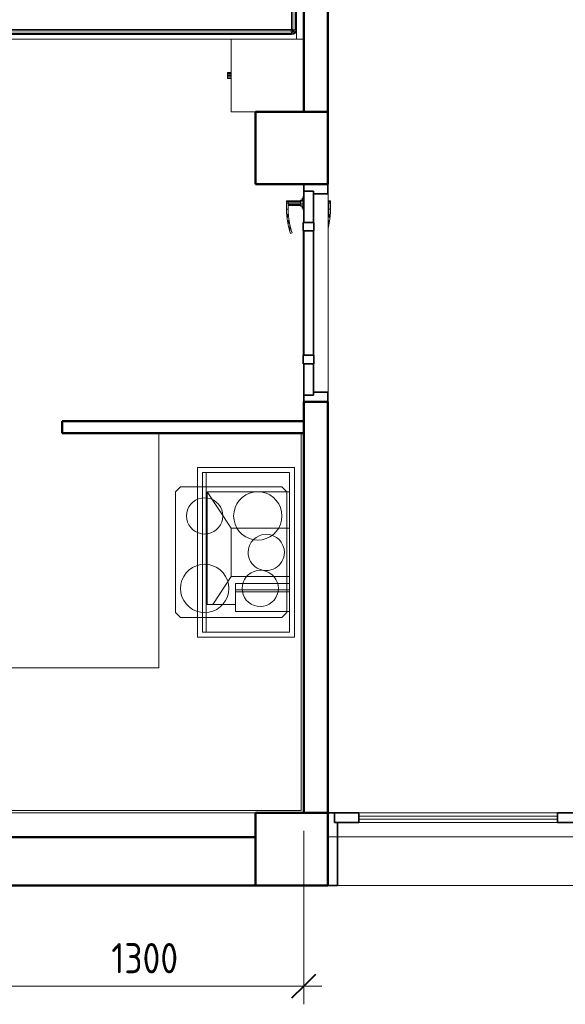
# Model space of a CAD drawing. Header units: millimetres. Extents: x -121 to 17420, y 1231 to 43130.
# Tile 4 of 57: x 9088 to 11346, y 34984 to 39057. Entities that reach past the tile are written whole.
import ezdxf

# ---------------------------------------------------------------- set-up
doc = ezdxf.new("R2010")
doc.units = ezdxf.units.MM
for name, color, linetype, lineweight in [('A-____-____-DIMS', 211, 'Continuous', 9), ('A-____-____-DIMS-50', 211, 'Continuous', 9), ('A-COLS-____-MCUT', 52, 'Continuous', 50), ('A-COLS-____-OTLN', 52, 'Continuous', 20), ('A-DOOR-____-MCUT', 31, 'Continuous', 35), ('A-DOOR-____-OTLN', 31, 'Continuous', 20), ('A-GENM-____-MCUT', 13, 'Continuous', 50), ('A-GENM-____-OTLN', 13, 'Continuous', 20), ('A-WALL-____-MCUT', 113, 'Continuous', 50), ('A-WALL-____-OTLN', 113, 'Continuous', 20), ('I-FURN-____-MCUT', 30, 'Continuous', 9), ('I-FURN-____-OTLN', 30, 'Continuous', 20), ('M-EQPM-____-OTLN', 50, 'Continuous', 20)]:
    doc.layers.add(name, color=color, linetype=linetype, lineweight=lineweight)
doc.styles.add('GOST Common_1', font='GOST_Common.ttf', dxfattribs={"width": 0.9, "height": 125})
doc.dimstyles.new('ADSK_Основной_2_5_мм', dxfattribs={"dimscale": 304.8, "dimtxt": 0.412449, "dimasz": 0.328084, "dimexe": 0.246063, "dimexo": 0.000807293, "dimgap": 0.049213, "dimtad": 1, "dimdec": 0, "dimlfac": 304.8, "dimdsep": 46, "dimtxsty": 'GOST Common_1', "dimblk1": 'OBLIQUE', "dimblk2": 'OBLIQUE', "dimsah": 1, "dimcen": 0.09, "dimdle": 0.246063, "dimazin": 2, "dimtfac": 1, "dimtdec": 4, "dimtix": 1, "dimtmove": 0, "dimatfit": 3, "dimfxl": 1, "dimtvp": 1, "dimtolj": 1, "dimtzin": 0, "dimlwd": 20, "dimlwe": 20, "dimarcsym": 2})

# ---------------------------------------------------------------- blocks, each defined once
blk = doc.blocks.new('Прямая форма - 83 new-608784-В_Этаж 01_Канализация')
at = {"layer": 'A-WALL-____-MCUT', "color": 253}
for p, q in [((6980, 0), (5700, 0)), ((5700, 0), (5700, -200)), ((5700, -200), (6980, -200))]:
    blk.add_line(p, q, dxfattribs=at)
blk = doc.blocks.new('Прямая форма - SW - 007-608785-В_Этаж 01_Канализация')
blk.add_blockref('Прямая форма - 83 new-608784-В_Этаж 01_Канализация', (0, 0))
blk = doc.blocks.new('Family - DOO - 012-608791-В_Этаж 01_Канализация')
at = {"layer": 'A-GENM-____-MCUT', "lineweight": 9}
for p, q in [((1050, 1), (-1050, 1)), ((-1050, 1), (-1050, -201)), ((1050, -201), (1050, 1)), ((-1050, -201), (1050, -201))]:
    blk.add_line(p, q, dxfattribs=at)
blk = doc.blocks.new('Прямая форма - 83 new-608809-В_Этаж 01_Канализация')
at = {"layer": 'I-FURN-____-OTLN', "color": 9}
for p, q in [((-565.4, -30), (-565.4, 0)), ((-565.4, -30), (-565.4, 0)), ((-378.3, -30), (-378.3, 0)), ((-378.3, -30), (-378.3, 0)), ((-189.6, -30), (-189.6, 0)), ((-189.6, -30), (-189.6, 0)), ((0, -30), (0, 0)), ((0, -30), (0, 0)), ((189.6, -30), (189.6, 0)), ((189.6, -30), (189.6, 0)), ((378.3, -30), (378.3, 0)), ((378.3, -30), (378.3, 0)), ((565.4, -30), (565.4, 0)), ((565.4, -30), (565.4, 0)), ((-1050, 0), (-1050, -300)), ((-750, 0), (-750, -300)), ((-565.4, -30), (-750, -30)), ((-750, -30), (-565.4, -30)), ((-728.5, -42.3), (-724.1, -35.9)), ((-727.8, -42.6), (-723.7, -36.3)), ((-724.1, -35.9), (-717.7, -31.5)), ((-723.7, -36.3), (-724.1, -35.9)), ((-723.7, -36.3), (-717.4, -32.2)), ((-719.9, -40.1), (-723.7, -36.3)), ((-723, -44.6), (-719.9, -40.1)), ((-719.9, -40.1), (-715.4, -37)), ((-713.5, -46.5), (-719.9, -40.1)), ((-717.7, -31.5), (-710, -30)), ((-717.4, -32.2), (-717.7, -31.5)), ((-717.4, -32.2), (-709.9, -30.7)), ((-715.4, -37), (-717.4, -32.2)), ((-715.4, -37), (-709.4, -35.9)), ((-711.9, -45.5), (-715.4, -37)), ((-709.9, -30.7), (-710, -30)), ((-709.9, -30.7), (709.9, -30.7)), ((-709.4, -35.9), (-709.9, -30.7)), ((-709.4, -35.9), (709.4, -35.9)), ((-708.5, -44.8), (-709.4, -35.9)), ((-378.3, -30), (-565.4, -30)), ((-565.4, -30), (-378.3, -30)), ((-189.6, -30), (-378.3, -30)), ((-378.3, -30), (-189.6, -30)), ((0, -30), (-189.6, -30)), ((-189.6, -30), (0, -30)), ((189.6, -30), (0, -30)), ((0, -30), (189.6, -30)), ((378.3, -30), (189.6, -30)), ((189.6, -30), (378.3, -30)), ((565.4, -30), (378.3, -30)), ((378.3, -30), (565.4, -30)), ((750, -30), (565.4, -30)), ((565.4, -30), (750, -30)), ((708.5, -44.8), (709.4, -35.9)), ((709.4, -35.9), (709.9, -30.7)), ((709.4, -35.9), (715.4, -37)), ((709.9, -30.7), (710, -30)), ((709.9, -30.7), (717.4, -32.2)), ((710, -30), (717.7, -31.5)), ((711.9, -45.5), (715.4, -37)), ((713.5, -46.5), (719.9, -40.1)), ((715.4, -37), (717.4, -32.2)), ((715.4, -37), (719.9, -40.1)), ((717.4, -32.2), (717.7, -31.5)), ((717.4, -32.2), (723.7, -36.3)), ((717.7, -31.5), (724.1, -35.9)), ((719.9, -40.1), (723.7, -36.3)), ((719.9, -40.1), (723, -44.6)), ((723.7, -36.3), (724.1, -35.9)), ((723.7, -36.3), (727.8, -42.6)), ((724.1, -35.9), (728.5, -42.3)), ((750, 0), (750, -300)), ((-730, -50), (-728.5, -42.3)), ((-730, -1950), (-730, -50)), ((-729.3, -50.1), (-730, -50)), ((-729.3, -50.1), (-727.8, -42.6)), ((-729.3, -1949.9), (-729.3, -50.1)), ((-724.1, -50.6), (-729.3, -50.1)), ((-727.8, -42.6), (-728.5, -42.3)), ((-723, -44.6), (-727.8, -42.6)), ((-724.1, -50.6), (-723, -44.6)), ((-724.1, -1949.4), (-724.1, -50.6)), ((-715.2, -51.5), (-724.1, -50.6)), ((-714.5, -48.1), (-723, -44.6)), ((-715.2, -51.5), (-714.5, -48.1)), ((-715.2, -1948.5), (-715.2, -51.5)), ((-710, -52), (-715.2, -51.5)), ((-714.5, -48.1), (-713.5, -46.5)), ((-710, -50), (-714.5, -48.1)), ((-713.5, -46.5), (-711.9, -45.5)), ((-710, -50), (-713.5, -46.5)), ((-711.9, -45.5), (-708.5, -44.8)), ((-710, -50), (-711.9, -45.5)), ((-709.7, -50.3), (-710, -50)), ((-710, -52), (-709.7, -50.3)), ((-710, -1948), (-710, -52)), ((-709.7, -50.3), (-708, -50)), ((-708.5, -44.8), (708.5, -44.8)), ((-708, -50), (-708.5, -44.8)), ((-708, -50), (708, -50)), ((708, -50), (708.5, -44.8)), ((708, -50), (709.7, -50.3)), ((708.5, -44.8), (711.9, -45.5)), ((709.7, -50.3), (710, -50)), ((709.7, -50.3), (710, -52)), ((710, -50), (711.9, -45.5)), ((710, -50), (713.5, -46.5)), ((710, -50), (714.5, -48.1)), ((710, -52), (715.2, -51.5)), ((710, -52), (710, -1948)), ((711.9, -45.5), (713.5, -46.5)), ((713.5, -46.5), (714.5, -48.1)), ((714.5, -48.1), (723, -44.6)), ((714.5, -48.1), (715.2, -51.5)), ((715.2, -51.5), (724.1, -50.6)), ((715.2, -51.5), (715.2, -1948.5)), ((723, -44.6), (727.8, -42.6)), ((723, -44.6), (724.1, -50.6)), ((724.1, -50.6), (729.3, -50.1)), ((724.1, -50.6), (724.1, -1949.4)), ((727.8, -42.6), (728.5, -42.3)), ((727.8, -42.6), (729.3, -50.1)), ((728.5, -42.3), (730, -50)), ((729.3, -50.1), (730, -50)), ((729.3, -50.1), (729.3, -1949.9)), ((730, -50), (730, -1950)), ((1050, -200), (1050, -300)), ((-1050, -300), (-750, -300)), ((-912, -315), (-912, -300)), ((-912, -315), (-910.4, -315)), ((-910.4, -315), (-910.4, -300)), ((-910.4, -315), (-906, -315)), ((-906, -315), (-906, -300)), ((-906, -315), (-900, -315)), ((-900, -315), (-900, -300)), ((-900, -315), (-894, -315)), ((-894, -315), (-894, -300)), ((-894, -315), (-889.6, -315)), ((-889.6, -315), (-889.6, -300)), ((-889.6, -315), (-888, -315)), ((-888, -315), (-888, -300)), ((-750, -1970), (-750, -300)), ((750, -300), (1050, -300)), ((750, -300), (750, -1970)), ((888, -315), (888, -300)), ((888, -315), (889.6, -315)), ((889.6, -315), (889.6, -300)), ((889.6, -315), (894, -315)), ((894, -315), (894, -300)), ((894, -315), (900, -315)), ((900, -315), (900, -300)), ((900, -315), (906, -315)), ((906, -315), (906, -300)), ((906, -315), (910.4, -315)), ((910.4, -315), (910.4, -300)), ((910.4, -315), (912, -315)), ((912, -315), (912, -300)), ((-729.3, -1949.9), (-730, -1950)), ((-728.5, -1957.7), (-730, -1950)), ((-724.1, -1949.4), (-729.3, -1949.9)), ((-727.8, -1957.4), (-729.3, -1949.9)), ((-715.2, -1948.5), (-724.1, -1949.4)), ((-723, -1955.4), (-724.1, -1949.4)), ((-714.5, -1951.9), (-723, -1955.4)), ((-713.5, -1953.5), (-719.9, -1959.9)), ((-711.9, -1954.5), (-715.4, -1963)), ((-710, -1948), (-715.2, -1948.5)), ((-714.5, -1951.9), (-715.2, -1948.5)), ((-710, -1950), (-714.5, -1951.9)), ((-713.5, -1953.5), (-714.5, -1951.9)), ((-710, -1950), (-713.5, -1953.5)), ((-711.9, -1954.5), (-713.5, -1953.5)), ((-710, -1950), (-711.9, -1954.5)), ((-708.5, -1955.2), (-711.9, -1954.5)), ((-709.7, -1949.7), (-710, -1948)), ((-709.7, -1949.7), (-710, -1950)), ((-708, -1950), (-709.7, -1949.7)), ((-708, -1950), (-708.5, -1955.2)), ((708, -1950), (-708, -1950)), ((709.7, -1949.7), (708, -1950)), ((708, -1950), (708.5, -1955.2)), ((711.9, -1954.5), (708.5, -1955.2)), ((710, -1948), (709.7, -1949.7)), ((709.7, -1949.7), (710, -1950)), ((715.2, -1948.5), (710, -1948)), ((710, -1950), (714.5, -1951.9)), ((710, -1950), (713.5, -1953.5)), ((710, -1950), (711.9, -1954.5)), ((713.5, -1953.5), (711.9, -1954.5)), ((711.9, -1954.5), (715.4, -1963)), ((714.5, -1951.9), (713.5, -1953.5)), ((713.5, -1953.5), (719.9, -1959.9)), ((715.2, -1948.5), (714.5, -1951.9)), ((714.5, -1951.9), (723, -1955.4)), ((724.1, -1949.4), (715.2, -1948.5)), ((724.1, -1949.4), (723, -1955.4)), ((729.3, -1949.9), (724.1, -1949.4)), ((729.3, -1949.9), (727.8, -1957.4)), ((730, -1950), (728.5, -1957.7)), ((730, -1950), (729.3, -1949.9)), ((-565.4, -1970), (-750, -1970)), ((-750, -2000), (-750, -1970)), ((-750, -1970), (-565.4, -1970)), ((-750, -2000), (-750, -1970)), ((-727.8, -1957.4), (-728.5, -1957.7)), ((-724.1, -1964.1), (-728.5, -1957.7)), ((-723, -1955.4), (-727.8, -1957.4)), ((-723.7, -1963.7), (-727.8, -1957.4)), ((-723.7, -1963.7), (-724.1, -1964.1)), ((-717.7, -1968.5), (-724.1, -1964.1)), ((-719.9, -1959.9), (-723.7, -1963.7)), ((-717.4, -1967.8), (-723.7, -1963.7)), ((-719.9, -1959.9), (-723, -1955.4)), ((-715.4, -1963), (-719.9, -1959.9)), ((-717.4, -1967.8), (-717.7, -1968.5)), ((-710, -1970), (-717.7, -1968.5)), ((-715.4, -1963), (-717.4, -1967.8)), ((-709.9, -1969.3), (-717.4, -1967.8)), ((-709.4, -1964.1), (-715.4, -1963)), ((-709.9, -1969.3), (-710, -1970)), ((-709.4, -1964.1), (-709.9, -1969.3)), ((709.9, -1969.3), (-709.9, -1969.3)), ((-708.5, -1955.2), (-709.4, -1964.1)), ((709.4, -1964.1), (-709.4, -1964.1)), ((708.5, -1955.2), (-708.5, -1955.2)), ((-378.3, -1970), (-565.4, -1970)), ((-565.4, -2000), (-565.4, -1970)), ((-565.4, -1970), (-378.3, -1970)), ((-565.4, -2000), (-565.4, -1970)), ((-378.3, -1970), (-189.6, -1970)), ((-378.3, -2000), (-378.3, -1970)), ((-378.3, -1970), (-189.6, -1970)), ((-378.3, -2000), (-378.3, -1970)), ((-189.6, -1970), (0, -1970)), ((-189.6, -2000), (-189.6, -1970)), ((-189.6, -1970), (0, -1970)), ((-189.6, -2000), (-189.6, -1970)), ((0, -1970), (189.6, -1970)), ((0, -2000), (0, -1970)), ((0, -1970), (189.6, -1970)), ((0, -2000), (0, -1970)), ((189.6, -1970), (378.3, -1970)), ((189.6, -2000), (189.6, -1970)), ((189.6, -1970), (378.3, -1970)), ((189.6, -2000), (189.6, -1970)), ((378.3, -1970), (565.4, -1970)), ((378.3, -2000), (378.3, -1970)), ((378.3, -1970), (565.4, -1970)), ((378.3, -2000), (378.3, -1970)), ((565.4, -1970), (750, -1970)), ((565.4, -2000), (565.4, -1970)), ((565.4, -1970), (750, -1970)), ((565.4, -2000), (565.4, -1970)), ((708.5, -1955.2), (709.4, -1964.1)), ((715.4, -1963), (709.4, -1964.1)), ((709.4, -1964.1), (709.9, -1969.3)), ((717.4, -1967.8), (709.9, -1969.3)), ((709.9, -1969.3), (710, -1970)), ((717.7, -1968.5), (710, -1970)), ((719.9, -1959.9), (715.4, -1963)), ((715.4, -1963), (717.4, -1967.8)), ((723.7, -1963.7), (717.4, -1967.8)), ((717.4, -1967.8), (717.7, -1968.5)), ((724.1, -1964.1), (717.7, -1968.5)), ((723, -1955.4), (719.9, -1959.9)), ((719.9, -1959.9), (723.7, -1963.7)), ((723, -1955.4), (727.8, -1957.4)), ((727.8, -1957.4), (723.7, -1963.7)), ((723.7, -1963.7), (724.1, -1964.1)), ((728.5, -1957.7), (724.1, -1964.1)), ((727.8, -1957.4), (728.5, -1957.7)), ((750, -2000), (750, -1970)), ((750, -2000), (750, -1970)), ((-565.4, -2000), (-750, -2000)), ((-750, -2000), (-565.4, -2000)), ((-378.3, -2000), (-565.4, -2000)), ((-565.4, -2000), (-378.3, -2000)), ((-189.6, -2000), (-378.3, -2000)), ((-378.3, -2000), (-189.6, -2000)), ((0, -2000), (-189.6, -2000)), ((-189.6, -2000), (0, -2000)), ((189.6, -2000), (0, -2000)), ((0, -2000), (189.6, -2000)), ((378.3, -2000), (189.6, -2000)), ((189.6, -2000), (378.3, -2000)), ((565.4, -2000), (378.3, -2000)), ((378.3, -2000), (565.4, -2000)), ((750, -2000), (565.4, -2000)), ((565.4, -2000), (750, -2000))]:
    blk.add_line(p, q, dxfattribs=at)
blk = doc.blocks.new('Прямая форма - FU - 050-608810-В_Этаж 01_Канализация')
blk.add_blockref('Прямая форма - 83 new-608809-В_Этаж 01_Канализация', (0, 0))
blk = doc.blocks.new('Прямая форма - 83 new-608876-В_Этаж 01_Канализация')
at = {"layer": 'A-DOOR-____-MCUT', "color": 53}
for p, q in [((-422, 0), (-450, 0)), ((-450, 0), (-450, -100)), ((-422, -40), (-422, 0)), ((-292, 0), (-422, 0)), ((-422, 0), (-422, -40)), ((-257, 2.5), (-292, 2.5)), ((-292, 2.5), (-292, -42.5)), ((-292, -40), (-292, 0)), ((-257, -42.5), (-257, 2.5)), ((257, 0), (-257, 0)), ((-257, 0), (-257, -40)), ((292, 2.5), (257, 2.5)), ((257, 2.5), (257, -42.5)), ((257, -40), (257, 0)), ((292, -42.5), (292, 2.5)), ((422, 0), (292, 0)), ((292, 0), (292, -40)), ((450, 0), (422, 0)), ((422, 0), (422, -40)), ((422, -40), (422, 0)), ((450, -100), (450, 0)), ((-410, -40), (-422, -40)), ((-422, -40), (-292, -40)), ((-410, -100), (-410, -40)), ((-257, -40), (257, -40)), ((292, -40), (422, -40)), ((410, -40), (410, -100)), ((422, -40), (410, -40)), ((-292, -42.5), (-257, -42.5)), ((257, -42.5), (292, -42.5)), ((-450, -100), (-410, -100)), ((410, -100), (450, -100))]:
    blk.add_line(p, q, dxfattribs=at)
at = {"layer": 'A-DOOR-____-OTLN', "color": 9}
for p, q in [((246.5, 54.1), (254.6, 57.1)), ((248.8, 47.5), (246.5, 54.1)), ((256.7, 50.4), (248.8, 47.5)), ((254.6, 57.1), (280.5, 64)), ((254.6, 57.1), (282, 57.2)), ((282, 57.2), (256.7, 50.4)), ((280.5, 64), (306.9, 68.7)), ((280.5, 64), (307.8, 61.7)), ((307.8, 61.7), (282, 57.2)), ((333.6, 71), (306.9, 68.7)), ((306.9, 68.7), (333.9, 64)), ((307.8, 61.7), (333.9, 64)), ((347, 71), (333.6, 71)), ((333.9, 64), (347, 64)), ((347, 64), (347, 71)), ((347, 71), (372, 71)), ((347, 64), (347, 71)), ((372, 64), (347, 64)), ((362, 13), (362, 64)), ((363.3, 64), (363.3, 13)), ((367, 64), (367, 13)), ((372, 71), (377, 71)), ((372, 64), (372, 71)), ((372, 13), (372, 64)), ((377, 64), (372, 64)), ((377, 64), (372, 64)), ((377, 71), (380.7, 71)), ((377, 64), (377, 71)), ((377, 13), (377, 64)), ((377, 64), (380.7, 64)), ((380.7, 64), (377, 64)), ((380.7, 71), (382, 71)), ((380.7, 64), (380.7, 71)), ((380.7, 64), (382, 64)), ((380.7, 13), (380.7, 64)), ((382, 64), (380.7, 64)), ((382, 64), (382, 71)), ((382, 13), (382, 64)), ((-257, 2.5), (-253.6, 2.5)), ((-253.6, 2.5), (-250.3, 2.5)), ((-253.6, 1), (-253.6, 2.5)), ((-250.3, 2.5), (-247, 2.5)), ((-250.3, 1), (-250.3, 2.5)), ((-247, 2.5), (-243.9, 2.5)), ((-247, 1), (-247, 2.5)), ((-243.9, 2.5), (-240.9, 2.5)), ((-243.9, 1), (-243.9, 2.5)), ((-240.9, 2.5), (-238, 2.5)), ((-240.9, 1), (-240.9, 2.5)), ((-238, 2.5), (-235.3, 2.5)), ((-238, 1), (-238, 2.5)), ((-235.3, 2.5), (-232.7, 2.5)), ((-235.3, 1), (-235.3, 2.5)), ((-232.7, 2.5), (-230.3, 2.5)), ((-232.7, 1), (-232.7, 2.5)), ((-230.3, 2.5), (-227.9, 2.5)), ((-230.3, 1), (-230.3, 2.5)), ((-227.9, 2.5), (-225.8, 2.5)), ((-227.9, 1), (-227.9, 2.5)), ((-225.8, 2.5), (-223.8, 2.5)), ((-225.8, 1), (-225.8, 2.5)), ((-223.8, 2.5), (-222, 2.5)), ((-223.8, 1), (-223.8, 2.5)), ((-222, 2.5), (0, 2.5)), ((-222, 1), (-222, 2.5)), ((0, 2.5), (222, 2.5)), ((222, 2.5), (223.8, 2.5)), ((222, 1), (222, 2.5)), ((223.8, 2.5), (225.8, 2.5)), ((223.8, 1), (223.8, 2.5)), ((225.8, 2.5), (227.9, 2.5)), ((225.8, 1), (225.8, 2.5)), ((227.9, 2.5), (230.3, 2.5)), ((227.9, 1), (227.9, 2.5)), ((230.3, 2.5), (232.7, 2.5)), ((230.3, 1), (230.3, 2.5)), ((232.7, 2.5), (235.3, 2.5)), ((232.7, 1), (232.7, 2.5)), ((235.3, 2.5), (238, 2.5)), ((235.3, 1), (235.3, 2.5)), ((238, 2.5), (240.9, 2.5)), ((238, 1), (238, 2.5)), ((240.9, 2.5), (243.9, 2.5)), ((240.9, 1), (240.9, 2.5)), ((243.9, 2.5), (247, 2.5)), ((243.9, 1), (243.9, 2.5)), ((247, 2.5), (250.3, 2.5)), ((247, 1), (247, 2.5)), ((250.3, 2.5), (253.6, 2.5)), ((250.3, 1), (250.3, 2.5)), ((253.6, 2.5), (257, 2.5)), ((253.6, 1), (253.6, 2.5)), ((400.5, 3), (343.5, 3)), ((343.5, 3), (343.5, 1)), ((350, 3), (352, 7)), ((354.7, 7), (352, 7)), ((352.9, 3), (354.7, 7)), ((354.7, 7), (359.4, 7)), ((359, 3), (360, 13)), ((361.6, 13), (360, 13)), ((360.7, 3), (361.6, 13)), ((361.6, 13), (366, 13)), ((366, 13), (365.5, 3)), ((366, 13), (372, 13)), ((372, 13), (378, 13)), ((372, 13), (372, 3)), ((378, 13), (382.4, 13)), ((378, 13), (378.5, 3)), ((382.4, 13), (384, 13)), ((382.4, 13), (383.3, 3)), ((384, 13), (385, 3)), ((384.6, 7), (389.3, 7)), ((389.3, 7), (392, 7)), ((389.3, 7), (391.1, 3)), ((392, 7), (394, 3)), ((400.5, 1), (400.5, 3)), ((280.5, -104), (269.3, -101)), ((307.8, -101.7), (280.5, -104)), ((280.5, -104), (306.9, -108.7)), ((303.7, -101), (307.8, -101.7)), ((333.9, -104), (306.9, -108.7)), ((306.9, -108.7), (333.6, -111)), ((307.8, -101.7), (333.9, -104)), ((333.6, -111), (347, -111)), ((347, -104), (333.9, -104)), ((347, -111), (347, -104)), ((347, -104), (372, -104)), ((347, -111), (347, -104)), ((372, -111), (347, -111)), ((362, -104), (362, -101)), ((363.3, -101), (363.3, -104)), ((367, -101), (367, -104)), ((372, -104), (372, -101)), ((377, -104), (372, -104)), ((372, -104), (377, -104)), ((372, -111), (372, -104)), ((377, -111), (372, -111)), ((377, -104), (377, -101)), ((380.7, -104), (377, -104)), ((377, -104), (380.7, -104)), ((377, -111), (377, -104)), ((380.7, -111), (377, -111)), ((380.7, -104), (380.7, -101)), ((382, -104), (380.7, -104)), ((380.7, -104), (382, -104)), ((380.7, -111), (380.7, -104)), ((382, -111), (380.7, -111)), ((382, -104), (382, -101)), ((382, -111), (382, -104))]:
    blk.add_line(p, q, dxfattribs=at)
blk = doc.blocks.new('Прямая форма - DOO - 011-608877-В_Этаж 01_Канализация')
blk.add_blockref('Прямая форма - 83 new-608876-В_Этаж 01_Канализация', (450, 100))
blk = doc.blocks.new('Прямая форма - 83 new-608893-В_Этаж 01_Канализация')
at = {"layer": 'A-COLS-____-MCUT', "color": 253}
for p, q in [((150, 150), (-150, 150)), ((-150, 150), (-150, -150)), ((150, -150), (150, 150)), ((-150, -150), (150, -150))]:
    blk.add_line(p, q, dxfattribs=at)
blk = doc.blocks.new('Прямая форма - CRE - 002-608894-В_Этаж 01_Канализация')
blk.add_blockref('Прямая форма - 83 new-608893-В_Этаж 01_Канализация', (0, 0))
blk = doc.blocks.new('Прямая форма - 83 new-608924-В_Этаж 01_Канализация')
at = {"layer": 'A-COLS-____-MCUT', "color": 253}
for p, q in [((150, 150), (-150, 150)), ((-150, 150), (-150, -150)), ((150, -150), (150, 150)), ((-150, -150), (150, -150))]:
    blk.add_line(p, q, dxfattribs=at)
blk = doc.blocks.new('Прямая форма - CRE - 002-608925-В_Этаж 01_Канализация')
blk.add_blockref('Прямая форма - 83 new-608924-В_Этаж 01_Канализация', (0, 0))
blk = doc.blocks.new('Прямая форма - 83 new-608948-В_Этаж 01_Канализация')
at = {"layer": 'I-FURN-____-MCUT', "color": 133}
for p, q in [((3200, 0), (0, 0)), ((0, 0), (0, -1570)), ((3200, -10), (3200, 0)), ((10, -1570), (10, -10)), ((10, -10), (3200, -10)), ((0, -1570), (10, -1570))]:
    blk.add_line(p, q, dxfattribs=at)
at = {"layer": 'I-FURN-____-OTLN', "color": 9}
for p, q in [((1581.1, -10), (1581.1, -600)), ((1581.1, -600), (1581.1, -10)), ((1603.5, -48), (1629.1, -22.4)), ((1635.1, -32.8), (1613.9, -54)), ((1629.1, -22.4), (1664.1, -13)), ((1635.1, -32.8), (1629.1, -22.4)), ((1664.1, -25), (1635.1, -32.8)), ((1664.1, -13), (2498.1, -13)), ((1664.1, -25), (1664.1, -13)), ((2498.1, -25), (1664.1, -25)), ((2498.1, -13), (2533.1, -22.4)), ((2498.1, -25), (2498.1, -13)), ((2527.1, -32.8), (2498.1, -25)), ((2533.1, -22.4), (2527.1, -32.8)), ((2548.4, -54), (2527.1, -32.8)), ((2533.1, -22.4), (2558.8, -48)), ((2581.1, -600), (2581.1, -10)), ((2581.1, -10), (2581.1, -600)), ((3200, -10), (3200, -600)), ((1594.1, -83), (1603.5, -48)), ((1613.9, -54), (1603.5, -48)), ((1613.9, -54), (1606.1, -83)), ((2548.4, -54), (2558.8, -48)), ((2556.1, -83), (2548.4, -54)), ((2558.8, -48), (2568.1, -83)), ((1594.1, -517), (1594.1, -83)), ((1606.1, -83), (1594.1, -83)), ((1606.1, -83), (1606.1, -517)), ((1637, -117), (1627.6, -152)), ((1662.6, -91.4), (1637, -117)), ((1697.6, -82), (1662.6, -91.4)), ((1896.6, -82), (1697.6, -82)), ((1931.6, -91.4), (1896.6, -82)), ((1957.3, -117), (1931.6, -91.4)), ((1966.6, -152), (1957.3, -117)), ((2556.1, -517), (2556.1, -83)), ((2556.1, -83), (2568.1, -83)), ((2568.1, -83), (2568.1, -517)), ((1627.6, -152), (1627.6, -448)), ((1966.6, -448), (1966.6, -152)), ((1836.6, -300), (1840.7, -285)), ((1840.7, -285), (1851.6, -274)), ((1849.3, -290), (1856.6, -282.7)), ((1851.6, -274), (1866.6, -270)), ((1856.6, -282.7), (1866.6, -280)), ((1866.6, -270), (1881.6, -274)), ((1866.6, -280), (1876.6, -282.7)), ((1876.6, -282.7), (1884, -290)), ((1881.6, -274), (1892.6, -285)), ((1892.6, -285), (1896.6, -300)), ((1840.7, -315), (1836.6, -300)), ((1851.6, -326), (1840.7, -315)), ((1846.6, -300), (1849.3, -290)), ((1849.3, -310), (1846.6, -300)), ((1856.6, -317.3), (1849.3, -310)), ((1866.6, -320), (1856.6, -317.3)), ((1876.6, -317.3), (1866.6, -320)), ((1884, -310), (1876.6, -317.3)), ((1892.6, -315), (1881.6, -326)), ((1884, -290), (1886.6, -300)), ((1886.6, -300), (1884, -310)), ((1896.6, -300), (1892.6, -315)), ((1866.6, -330), (1851.6, -326)), ((1881.6, -326), (1866.6, -330)), ((1627.6, -448), (1637, -483)), ((1957.3, -483), (1966.6, -448)), ((1637, -483), (1662.6, -508.6)), ((1931.6, -508.6), (1957.3, -483)), ((1603.5, -552), (1594.1, -517)), ((1606.1, -517), (1594.1, -517)), ((1606.1, -517), (1613.9, -546)), ((1662.6, -508.6), (1697.6, -518)), ((1697.6, -518), (1896.6, -518)), ((1896.6, -518), (1931.6, -508.6)), ((2548.4, -546), (2556.1, -517)), ((2556.1, -517), (2568.1, -517)), ((2568.1, -517), (2558.8, -552)), ((1613.9, -546), (1603.5, -552)), ((1629.1, -577.6), (1603.5, -552)), ((1613.9, -546), (1635.1, -567.2)), ((1635.1, -567.2), (1629.1, -577.6)), ((1635.1, -567.2), (1664.1, -575)), ((2498.1, -575), (2527.1, -567.2)), ((2527.1, -567.2), (2548.4, -546)), ((2527.1, -567.2), (2533.1, -577.6)), ((2558.8, -552), (2533.1, -577.6)), ((2548.4, -546), (2558.8, -552)), ((1581.1, -600), (600, -600)), ((600, -600), (600, -1570)), ((2581.1, -600), (1581.1, -600)), ((1664.1, -587), (1629.1, -577.6)), ((1664.1, -575), (2498.1, -575)), ((1664.1, -575), (1664.1, -587)), ((2498.1, -587), (1664.1, -587)), ((2498.1, -575), (2498.1, -587)), ((2533.1, -577.6), (2498.1, -587)), ((2581.1, -600), (3200, -600)), ((90, -808.3), (70, -828.3)), ((90, -808.3), (70, -828.3)), ((510, -808.3), (90, -808.3)), ((510, -808.3), (90, -808.3)), ((530, -828.3), (510, -808.3)), ((530, -828.3), (510, -808.3)), ((70, -828.3), (70, -1328.3)), ((70, -828.3), (70, -1328.3)), ((167, -854.5), (154.3, -857.9)), ((180, -853.3), (167, -854.5)), ((193, -854.5), (180, -853.3)), ((205.7, -857.9), (193, -854.5)), ((345.7, -851.7), (333.4, -864)), ((360, -841.7), (345.7, -851.7)), ((375.8, -834.4), (360, -841.7)), ((392.6, -829.8), (375.8, -834.4)), ((410, -828.3), (392.6, -829.8)), ((427.4, -829.8), (410, -828.3)), ((444.2, -834.4), (427.4, -829.8)), ((460, -841.7), (444.2, -834.4)), ((474.3, -851.7), (460, -841.7)), ((486.6, -864), (474.3, -851.7)), ((530, -1328.3), (530, -828.3)), ((530, -1328.3), (530, -828.3)), ((115, -890.8), (109.5, -902.7)), ((122.5, -880.1), (115, -890.8)), ((131.8, -870.9), (122.5, -880.1)), ((142.5, -863.4), (131.8, -870.9)), ((154.3, -857.9), (142.5, -863.4)), ((217.5, -863.4), (205.7, -857.9)), ((228.2, -870.9), (217.5, -863.4)), ((237.5, -880.1), (228.2, -870.9)), ((245, -890.8), (237.5, -880.1)), ((250.5, -902.7), (245, -890.8)), ((316, -894.1), (311.5, -911)), ((323.4, -878.3), (316, -894.1)), ((333.4, -864), (323.4, -878.3)), ((496.6, -878.3), (486.6, -864)), ((504, -894.1), (496.6, -878.3)), ((508.5, -911), (504, -894.1)), ((106.1, -915.3), (105, -928.3)), ((105, -928.3), (106.1, -941.4)), ((109.5, -902.7), (106.1, -915.3)), ((253.9, -915.3), (250.5, -902.7)), ((255, -928.3), (253.9, -915.3)), ((253.9, -941.4), (255, -928.3)), ((311.5, -911), (310, -928.3)), ((310, -928.3), (311.5, -945.7)), ((510, -928.3), (508.5, -911)), ((508.5, -945.7), (510, -928.3)), ((106.1, -941.4), (109.5, -954)), ((109.5, -954), (115, -965.8)), ((115, -965.8), (122.5, -976.5)), ((122.5, -976.5), (131.8, -985.8)), ((228.2, -985.8), (237.5, -976.5)), ((237.5, -976.5), (245, -965.8)), ((245, -965.8), (250.5, -954)), ((250.5, -954), (253.9, -941.4)), ((311.5, -945.7), (316, -962.5)), ((316, -962.5), (323.4, -978.3)), ((496.6, -978.3), (504, -962.5)), ((504, -962.5), (508.5, -945.7)), ((131.8, -985.8), (142.5, -993.3)), ((142.5, -993.3), (154.3, -998.8)), ((154.3, -998.8), (167, -1002.2)), ((167, -1002.2), (180, -1003.3)), ((180, -1003.3), (193, -1002.2)), ((193, -1002.2), (205.7, -998.8)), ((205.7, -998.8), (217.5, -993.3)), ((217.5, -993.3), (228.2, -985.8)), ((323.4, -978.3), (333.4, -992.6)), ((333.4, -992.6), (345.7, -1004.9)), ((345.7, -1004.9), (360, -1014.9)), ((360, -1014.9), (375.8, -1022.3)), ((444.2, -1022.3), (460, -1014.9)), ((460, -1014.9), (474.3, -1004.9)), ((474.3, -1004.9), (486.6, -992.6)), ((486.6, -992.6), (496.6, -978.3)), ((375.8, -1022.3), (392.6, -1026.8)), ((392.6, -1026.8), (410, -1028.3)), ((410, -1028.3), (427.4, -1026.8)), ((427.4, -1026.8), (444.2, -1022.3)), ((155.8, -1134.4), (140, -1141.7)), ((172.6, -1129.8), (155.8, -1134.4)), ((190, -1128.3), (172.6, -1129.8)), ((207.4, -1129.8), (190, -1128.3)), ((224.2, -1134.4), (207.4, -1129.8)), ((240, -1141.7), (224.2, -1134.4)), ((103.4, -1178.3), (96, -1194.1)), ((113.4, -1164), (103.4, -1178.3)), ((125.7, -1151.7), (113.4, -1164)), ((140, -1141.7), (125.7, -1151.7)), ((254.3, -1151.7), (240, -1141.7)), ((266.6, -1164), (254.3, -1151.7)), ((276.6, -1178.3), (266.6, -1164)), ((284, -1194.1), (276.6, -1178.3)), ((352.5, -1180.1), (345, -1190.8)), ((361.8, -1170.9), (352.5, -1180.1)), ((372.5, -1163.4), (361.8, -1170.9)), ((384.3, -1157.9), (372.5, -1163.4)), ((397, -1154.5), (384.3, -1157.9)), ((410, -1153.3), (397, -1154.5)), ((423, -1154.5), (410, -1153.3)), ((435.7, -1157.9), (423, -1154.5)), ((447.5, -1163.4), (435.7, -1157.9)), ((458.2, -1170.9), (447.5, -1163.4)), ((467.5, -1180.1), (458.2, -1170.9)), ((475, -1190.8), (467.5, -1180.1)), ((91.5, -1211), (90, -1228.3)), ((96, -1194.1), (91.5, -1211)), ((288.5, -1211), (284, -1194.1)), ((290, -1228.3), (288.5, -1211)), ((336.1, -1215.3), (335, -1228.3)), ((339.5, -1202.7), (336.1, -1215.3)), ((345, -1190.8), (339.5, -1202.7)), ((480.5, -1202.7), (475, -1190.8)), ((483.9, -1215.3), (480.5, -1202.7)), ((485, -1228.3), (483.9, -1215.3)), ((90, -1228.3), (91.5, -1245.7)), ((91.5, -1245.7), (96, -1262.5)), ((96, -1262.5), (103.4, -1278.3)), ((276.6, -1278.3), (284, -1262.5)), ((284, -1262.5), (288.5, -1245.7)), ((288.5, -1245.7), (290, -1228.3)), ((335, -1228.3), (336.1, -1241.4)), ((336.1, -1241.4), (339.5, -1254)), ((339.5, -1254), (345, -1265.8)), ((475, -1265.8), (480.5, -1254)), ((480.5, -1254), (483.9, -1241.4)), ((483.9, -1241.4), (485, -1228.3)), ((103.4, -1278.3), (113.4, -1292.6)), ((113.4, -1292.6), (125.7, -1304.9)), ((254.3, -1304.9), (266.6, -1292.6)), ((266.6, -1292.6), (276.6, -1278.3)), ((345, -1265.8), (352.5, -1276.5)), ((352.5, -1276.5), (361.8, -1285.8)), ((361.8, -1285.8), (372.5, -1293.3)), ((372.5, -1293.3), (384.3, -1298.8)), ((384.3, -1298.8), (397, -1302.2)), ((397, -1302.2), (410, -1303.3)), ((410, -1303.3), (423, -1302.2)), ((423, -1302.2), (435.7, -1298.8)), ((435.7, -1298.8), (447.5, -1293.3)), ((447.5, -1293.3), (458.2, -1285.8)), ((458.2, -1285.8), (467.5, -1276.5)), ((467.5, -1276.5), (475, -1265.8)), ((70, -1328.3), (90, -1348.3)), ((70, -1328.3), (90, -1348.3)), ((125.7, -1304.9), (140, -1314.9)), ((140, -1314.9), (155.8, -1322.3)), ((155.8, -1322.3), (172.6, -1326.8)), ((172.6, -1326.8), (190, -1328.3)), ((190, -1328.3), (207.4, -1326.8)), ((207.4, -1326.8), (224.2, -1322.3)), ((224.2, -1322.3), (240, -1314.9)), ((240, -1314.9), (254.3, -1304.9)), ((510, -1348.3), (530, -1328.3)), ((530, -1328.3), (510, -1348.3)), ((90, -1348.3), (510, -1348.3)), ((510, -1348.3), (90, -1348.3))]:
    blk.add_line(p, q, dxfattribs=at)
blk = doc.blocks.new('Прямая форма - FU - 053-608949-В_Этаж 01_Канализация')
blk.add_blockref('Прямая форма - 83 new-608948-В_Этаж 01_Канализация', (0, 0))
blk = doc.blocks.new('Прямая форма - 83 new-608964-В_Этаж 01_Канализация')
at = {"layer": 'A-DOOR-____-MCUT', "color": 53}
for p, q in [((28, 300), (0, 300)), ((0, 300), (0, 0)), ((28, 260), (28, 300)), ((128, 300), (28, 300)), ((28, 300), (28, 260)), ((128, 260), (128, 300)), ((1050, 300), (950, 300)), ((950, 300), (950, 260)), ((1050, 260), (1050, 300)), ((1050, 300), (1050, 260)), ((1150, 300), (1050, 300)), ((1150, 260), (1150, 300)), ((2072, 300), (1972, 300)), ((1972, 300), (1972, 260)), ((2100, 300), (2072, 300)), ((2072, 300), (2072, 260)), ((2072, 260), (2072, 300)), ((2100, 0), (2100, 300)), ((40, 260), (28, 260)), ((28, 260), (128, 260)), ((40, 0), (40, 260)), ((950, 260), (1050, 260)), ((1050, 260), (1150, 260)), ((1972, 260), (2072, 260)), ((2072, 260), (2060, 260)), ((2060, 260), (2060, 0)), ((0, 0), (40, 0)), ((2060, 0), (2100, 0))]:
    blk.add_line(p, q, dxfattribs=at)
at = {"layer": 'A-DOOR-____-OTLN', "color": 9}
for p, q in [((128, 300), (950, 300)), ((950, 286), (128, 286)), ((950, 286), (128, 286)), ((1150, 300), (1972, 300)), ((1972, 286), (1150, 286)), ((1972, 286), (1150, 286)), ((128, 274), (950, 274)), ((128, 274), (950, 274)), ((950, 260), (128, 260)), ((1150, 274), (1972, 274)), ((1150, 274), (1972, 274)), ((1972, 260), (1150, 260))]:
    blk.add_line(p, q, dxfattribs=at)
blk = doc.blocks.new('Прямая форма - DOO - 012-608965-В_Этаж 01_Канализация')
blk.add_blockref('Прямая форма - 83 new-608964-В_Этаж 01_Канализация', (0, 0))
blk = doc.blocks.new('Прямая форма - 83 new-609205-В_Этаж 01_Канализация')
at = {"layer": 'A-WALL-____-MCUT', "color": 253}
for p, q in [((1700, 100), (0, 100)), ((0, 100), (0, 0)), ((1700, 0), (1700, 100)), ((5398.5, 100), (2900, 100)), ((2900, 100), (2900, 0)), ((0, 0), (1700, 0)), ((2900, 0), (6700, 0))]:
    blk.add_line(p, q, dxfattribs=at)
blk = doc.blocks.new('Прямая форма - SW - 005-609206-В_Этаж 01_Канализация')
blk.add_blockref('Прямая форма - 83 new-609205-В_Этаж 01_Канализация', (0, 0))
blk = doc.blocks.new('Family - DOO - 011-609208-В_Этаж 01_Канализация')
at = {"layer": 'A-GENM-____-MCUT', "lineweight": 9}
for p, q in [((450, 101), (-450, 101)), ((-450, 101), (-450, -1)), ((450, -1), (450, 101)), ((-450, -1), (450, -1))]:
    blk.add_line(p, q, dxfattribs=at)
blk = doc.blocks.new('Прямая форма - 83 new-609218-В_Этаж 01_Канализация')
at = {"layer": 'A-WALL-____-MCUT', "color": 253}
for p, q in [((1100, 0), (100, 0)), ((100, 0), (100, -50)), ((1100, -50), (1100, 0)), ((100, -50), (1100, -50))]:
    blk.add_line(p, q, dxfattribs=at)
blk = doc.blocks.new('Прямая форма - SW - 006-609219-В_Этаж 01_Канализация')
blk.add_blockref('Прямая форма - 83 new-609218-В_Этаж 01_Канализация', (0, 0))
blk = doc.blocks.new('83 new_ifc_RVT-1-В_Этаж 01_Канализация')
at = {"layer": 'A-COLS-____-OTLN', "color": 9, "lineweight": 20}
for name, p in [('Прямая форма - CRE - 002-608894-В_Этаж 01_Канализация', (24360.3, 38525.8)), ('Прямая форма - CRE - 002-608925-В_Этаж 01_Канализация', (24360.3, 35625.8))]:
    blk.add_blockref(name, p, dxfattribs=at)
at = {"layer": 'A-DOOR-____-OTLN', "color": 9, "lineweight": 20, "rotation": 90}
blk.add_blockref('Прямая форма - DOO - 011-608877-В_Этаж 01_Канализация', (24510.3, 37475.8), dxfattribs=at)
at = {"layer": 'A-DOOR-____-OTLN', "color": 9, "lineweight": 20}
blk.add_blockref('Прямая форма - DOO - 012-608965-В_Этаж 01_Канализация', (24510.3, 35475.8), dxfattribs=at)
at = {"layer": 'A-GENM-____-OTLN', "color": 9, "lineweight": 20}
for name, p, rotation in [('Family - DOO - 011-609208-В_Этаж 01_Канализация', (24510.3, 37925.8), 90), ('Family - DOO - 012-608791-В_Этаж 01_Канализация', (25560.3, 35475.8), 180)]:
    blk.add_blockref(name, p, dxfattribs=dict(at, rotation=rotation))
at = {"layer": 'A-WALL-____-OTLN', "color": 9, "lineweight": 20}
for name, p, rotation in [('Прямая форма - SW - 005-609206-В_Этаж 01_Канализация', (24510.3, 35775.8), 90), ('Прямая форма - SW - 006-609219-В_Этаж 01_Канализация', (24510.3, 37345.8), 180), ('Прямая форма - SW - 007-608785-В_Этаж 01_Канализация', (29910.3, 35475.8), 180)]:
    blk.add_blockref(name, p, dxfattribs=dict(at, rotation=rotation))
at = {"layer": 'I-FURN-____-OTLN', "color": 9, "lineweight": 20}
for name, p, rotation in [('Прямая форма - FU - 050-608810-В_Этаж 01_Канализация', (24410.3, 39725.8), 270), ('Прямая форма - FU - 053-608949-В_Этаж 01_Канализация', (24410.3, 35775.8), 180)]:
    blk.add_blockref(name, p, dxfattribs=dict(at, rotation=rotation))
blk = doc.blocks.new('Кухня вытяжка встраиваемая - 702w x 402d x 283h-1590166-В_Этаж 01_Канализация')
at = {"layer": 'M-EQPM-____-OTLN', "color": 5}
for p, q in [((393.5, 201), (-308.5, 201)), ((-308.5, 201), (-308.5, -201)), ((372.5, 180), (-287.5, 180)), ((-287.5, 180), (-287.5, -180)), ((-207.5, 180), (-207.5, -160)), ((-57.5, -61.1), (-57.5, 180)), ((142.5, 180), (142.5, -61.1)), ((171.8, -43.7), (171.8, 180)), ((197, -43.7), (197, 180)), ((205.5, -43.7), (205.5, 180)), ((287.6, -43.7), (287.6, 180)), ((372.5, -180), (372.5, 180)), ((393.5, -201), (393.5, 201)), ((-207.5, -160), (-57.5, -61.1)), ((142.5, -61.1), (-57.5, -61.1)), ((142.5, -61.1), (257.5, -136.9)), ((171.8, -43.7), (287.6, -43.7)), ((257.5, -160), (257.5, -43.7)), ((257.5, -160), (-207.5, -160)), ((-308.5, -201), (393.5, -201)), ((-287.5, -165), (372.5, -165)), ((-287.5, -180), (372.5, -180))]:
    blk.add_line(p, q, dxfattribs=at)
for start, end in [(90, 270), (270, 90)]:
    blk.add_arc((42.5, 84), 75, start, end, dxfattribs=at)
blk = doc.blocks.new('DIMBLOCK10-В_Этаж 01_Канализация')
at = {"layer": 'A-____-____-DIMS-50', "lineweight": 20}
for p, q in [((10263.4, 35058.8), (10263.4, 35700.8)), ((8963.4, 35058.8), (8963.4, 35653)), ((8888.4, 35058.8), (10338.4, 35058.8)), ((8963.4, 35058.8), (8963.4, 34983.8)), ((10263.4, 35058.8), (10263.4, 34983.8))]:
    blk.add_line(p, q, dxfattribs=at)
at = {"layer": 'A-____-____-DIMS-50', "lineweight": 40}
for p, q in [((8963.4, 35058.8), (9013.4, 35108.8)), ((10263.4, 35058.8), (10313.4, 35108.8)), ((8963.4, 35058.8), (8913.4, 35008.8)), ((10263.4, 35058.8), (10213.4, 35008.8))]:
    blk.add_line(p, q, dxfattribs=at)
at = {"layer": 'A-____-____-DIMS-50', "color": 0, "lineweight": 20, "insert": (9467.4, 35237.1), "char_height": 125, "width": 350.296, "attachment_point": 1, "line_spacing_factor": 1.022761, "style": 'GOST Common_1'}
blk.add_mtext('1300', dxfattribs=at)
blk = doc.blocks.new('_Oblique')
at = {"color": 0, "linetype": 'ByBlock', "lineweight": -2}
blk.add_line((-0.5, -0.5), (0.5, 0.5), dxfattribs=at)

msp = doc.modelspace()

# ---------------------------------------------------------------- block references
at = {"lineweight": 9}
msp.add_blockref('83 new_ifc_RVT-1-В_Этаж 01_Канализация', (-14146.9061, 0), dxfattribs=at)
at = {"layer": 'M-EQPM-____-OTLN', "color": 5, "rotation": 269.9999999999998}
msp.add_blockref('Кухня вытяжка встраиваемая - 702w x 402d x 283h-1590166-В_Этаж 01_Канализация', (10024.3773, 36895.6593), dxfattribs=at)

# ---------------------------------------------------------------- dimensions: what is measured, and where the dimension line sits
at = {"layer": 'A-____-____-DIMS', "lineweight": 20}
dim = msp.add_linear_dim(base=(10263.3773, 35058.7793), p1=(8963.3773, 35728.0286), p2=(10263.3773, 35775.8309), dimstyle='ADSK_Основной_2_5_мм', override={"dimpost": '<>', "dimfxl": 1300.878571}, dxfattribs=at)
dim.commit()
dim.dimension.update_dxf_attribs({"geometry": 'DIMBLOCK10-В_Этаж 01_Канализация', "text_midpoint": (9613.3773, 35136.2793)})

doc.saveas('drawing.dxf')
